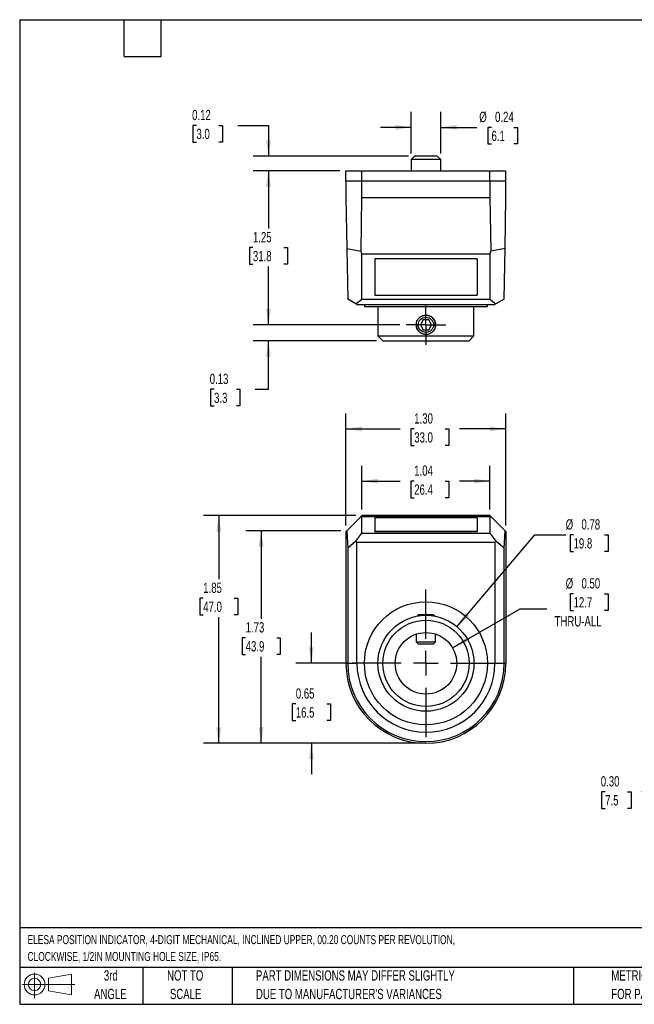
# Model space of a CAD drawing. Header units: inches. Extents: x 0.2 to 10.8, y 0.2 to 8.2.
# Tile 1 of 2: x 0.2 to 5.2, y 0.2 to 8.2. Entities that reach past the tile are written whole.
import ezdxf

# ---------------------------------------------------------------- set-up
doc = ezdxf.new("R2010")
doc.units = ezdxf.units.IN
doc.header["$MEASUREMENT"] = 0
doc.linetypes.add('CENTERX2', pattern=[0.8, 0.5, -0.1, 0.1, -0.1])
doc.layers.add('CENTER', color=40, linetype='CENTERX2')
doc.layers.add('DIMENSIONS', color=140, linetype='Continuous', lineweight=25)
doc.layers.add('TEXT', color=140, linetype='Continuous', lineweight=25)
doc.styles.add('SLDTEXTSTYLE0', font='TXT', dxfattribs={"width": 0.7})
doc.dimstyles.new('SLDDIMSTYLE0', dxfattribs={"dimtxt": 0.084961, "dimasz": 0.13, "dimexe": 0, "dimexo": 0.0625, "dimgap": 0.02124, "dimtad": 0, "dimtih": 1, "dimtoh": 1, "dimrnd": 1e-09, "dimdsep": 46, "dimtxsty": 'SLDTEXTSTYLE0', "dimsah": 1, "dimcen": 0.09, "dimadec": 0, "dimazin": 2, "dimtfac": 1, "dimtmove": 0, "dimatfit": 0, "dimfxl": 0, "dimfrac": 2, "dimtolj": 1, "dimtzin": 12, "dimarcsym": 0})
doc.dimstyles.new('SLDDIMSTYLE1', dxfattribs={"dimtxt": 0.084961, "dimasz": 0.13, "dimexe": 0, "dimexo": 0.0625, "dimgap": 0.02124, "dimtad": 0, "dimtih": 1, "dimtoh": 1, "dimrnd": 1e-09, "dimzin": 12, "dimdsep": 46, "dimtxsty": 'SLDTEXTSTYLE0', "dimsah": 1, "dimcen": 0.09, "dimadec": 0, "dimazin": 3, "dimtfac": 1, "dimtofl": 0, "dimtmove": 0, "dimatfit": 3, "dimfxl": 0, "dimfrac": 2, "dimtolj": 1, "dimtzin": 12, "dimarcsym": 0})
doc.dimstyles.new('SLDDIMSTYLE2', dxfattribs={"dimtxt": 0.084961, "dimasz": 0.13, "dimexe": 0, "dimexo": 0.0625, "dimgap": 0.02124, "dimtad": 0, "dimtih": 1, "dimtoh": 1, "dimrnd": 1e-09, "dimzin": 0, "dimdsep": 46, "dimtxsty": 'SLDTEXTSTYLE0', "dimsah": 1, "dimcen": 0, "dimadec": 0, "dimazin": 0, "dimtfac": 1, "dimtofl": 0, "dimtmove": 0, "dimatfit": 3, "dimfxl": 0, "dimfrac": 2, "dimtolj": 1, "dimtzin": 12, "dimarcsym": 0})
doc.dimstyles.new('SLDDIMSTYLE3', dxfattribs={"dimtxt": 0.084961, "dimasz": 0.13, "dimexe": 0, "dimexo": 0.0625, "dimgap": 0.02124, "dimtad": 0, "dimtih": 1, "dimtoh": 1, "dimrnd": 1e-09, "dimzin": 4, "dimdsep": 46, "dimtxsty": 'SLDTEXTSTYLE0', "dimsah": 1, "dimcen": 0.09, "dimadec": 0, "dimazin": 1, "dimtfac": 1, "dimtofl": 0, "dimtmove": 0, "dimatfit": 3, "dimfxl": 0, "dimfrac": 2, "dimtolj": 1, "dimtzin": 12, "dimarcsym": 0})
doc.dimstyles.new('SLDDIMSTYLE4', dxfattribs={"dimtxt": 0.084961, "dimasz": 0.13, "dimexe": 0, "dimexo": 0.0625, "dimgap": 0.02124, "dimtad": 0, "dimtih": 1, "dimtoh": 1, "dimrnd": 1e-09, "dimdsep": 46, "dimtxsty": 'SLDTEXTSTYLE0', "dimsah": 1, "dimcen": 0, "dimadec": 0, "dimazin": 2, "dimtfac": 1, "dimtofl": 0, "dimtmove": 0, "dimatfit": 3, "dimfxl": 0, "dimfrac": 2, "dimtolj": 1, "dimtzin": 12, "dimarcsym": 0})
doc.dimstyles.new('SLDDIMSTYLE5', dxfattribs={"dimtxt": 0.084961, "dimasz": 0.13, "dimexe": 0, "dimexo": 0.0625, "dimgap": 0.02124, "dimtad": 0, "dimtih": 1, "dimtoh": 1, "dimrnd": 1e-09, "dimzin": 0, "dimdsep": 46, "dimtxsty": 'SLDTEXTSTYLE0', "dimsah": 1, "dimcen": 0.09, "dimadec": 0, "dimazin": 0, "dimtfac": 1, "dimtmove": 0, "dimatfit": 0, "dimfxl": 0, "dimfrac": 2, "dimtolj": 1, "dimtzin": 12, "dimarcsym": 0})

# ---------------------------------------------------------------- blocks, each defined once
blk = doc.blocks.new('Block11')
at = {"color": 7, "linetype": 'Continuous', "lineweight": 18}
for p, q in [((0.1019, 0.2091), (0.1019, 0)), ((0.2157, 0.1641), (0.4006, 0.1981)), ((0.2157, 0.0628), (0.2157, 0.1641)), ((0.4006, 0.1981), (0.4006, 0.0288)), ((0, 0.1135), (0.4281, 0.1135)), ((0.2157, 0.0628), (0.4006, 0.0288))]:
    blk.add_line(p, q, dxfattribs=at)
for radius in [0.0846, 0.0506]:
    blk.add_circle((0.1019, 0.1135), radius, dxfattribs=at)
blk = doc.blocks.new('Block12')
at = {"color": 7, "linetype": 'Continuous'}
blk.add_blockref('Block11', (0, 0), dxfattribs=at)
blk = doc.blocks.new('_D')
at = {"layer": 'DIMENSIONS'}
for p, q in [((2.6202, 3.0206), (2.6202, 3.2706)), ((2.9016, 3.0206), (2.4952, 3.0206)), ((2.4939, 2.6905), (2.4654, 2.6905)), ((2.4654, 2.6905), (2.4654, 2.5555)), ((2.7464, 2.6905), (2.7749, 2.6905)), ((2.7749, 2.6905), (2.7749, 2.5555)), ((2.4654, 2.5555), (2.4939, 2.5555)), ((2.7749, 2.5555), (2.7464, 2.5555)), ((3.5016, 2.3706), (2.4952, 2.3706)), ((2.6202, 2.3706), (2.6202, 2.1206))]:
    blk.add_line(p, q, dxfattribs=at)
for points in [[(2.6202, 3.0206), (2.6402, 3.1506), (2.6002, 3.1506)], [(2.6202, 2.3706), (2.6002, 2.2406), (2.6402, 2.2406)]]:
    blk.add_solid(points, dxfattribs=at)
at = {"layer": 'DIMENSIONS', "char_height": 0.08333, "attachment_point": 1, "style": 'SLDTEXTSTYLE0'}
for s, insert in [('0.65', (2.4939, 2.8169)), ('16.5', (2.4939, 2.6629))]:
    blk.add_mtext(s, dxfattribs=dict(at, insert=insert))
blk = doc.blocks.new('_D_1')
at = {"layer": 'DIMENSIONS'}
for p, q in [((2.9815, 4.2206), (1.7427, 4.2206)), ((1.8677, 4.2206), (1.8677, 3.7035)), ((1.7415, 3.5494), (1.713, 3.5494)), ((1.713, 3.5494), (1.713, 3.4144)), ((1.994, 3.5494), (2.0225, 3.5494)), ((2.0225, 3.5494), (2.0225, 3.4144)), ((1.713, 3.4144), (1.7415, 3.4144)), ((1.8677, 2.3706), (1.8677, 3.3954)), ((2.0225, 3.4144), (1.994, 3.4144)), ((3.5016, 2.3706), (1.7427, 2.3706))]:
    blk.add_line(p, q, dxfattribs=at)
for points in [[(1.8677, 4.2206), (1.8477, 4.0906), (1.8877, 4.0906)], [(1.8677, 2.3706), (1.8877, 2.5006), (1.8477, 2.5006)]]:
    blk.add_solid(points, dxfattribs=at)
at = {"layer": 'DIMENSIONS', "char_height": 0.08333, "attachment_point": 1, "style": 'SLDTEXTSTYLE0'}
for s, insert in [('1.85', (1.7415, 3.6759)), ('47.0', (1.7415, 3.5218))]:
    blk.add_mtext(s, dxfattribs=dict(at, insert=insert))
blk = doc.blocks.new('_D_2')
at = {"layer": 'DIMENSIONS'}
for p, q in [((2.8588, 4.0979), (2.0876, 4.0979)), ((2.2126, 4.0979), (2.2126, 3.3822)), ((2.0864, 3.2282), (2.0579, 3.2282)), ((2.0579, 3.2282), (2.0579, 3.0932)), ((2.3389, 3.2282), (2.3674, 3.2282)), ((2.3674, 3.2282), (2.3674, 3.0932)), ((2.0579, 3.0932), (2.0864, 3.0932)), ((2.2126, 2.3706), (2.2126, 3.0741)), ((2.3674, 3.0932), (2.3389, 3.0932)), ((3.5016, 2.3706), (2.0876, 2.3706))]:
    blk.add_line(p, q, dxfattribs=at)
for points in [[(2.2126, 4.0979), (2.1926, 3.9679), (2.2326, 3.9679)], [(2.2126, 2.3706), (2.2326, 2.5006), (2.1926, 2.5006)]]:
    blk.add_solid(points, dxfattribs=at)
at = {"layer": 'DIMENSIONS', "char_height": 0.08333, "attachment_point": 1, "style": 'SLDTEXTSTYLE0'}
for s, insert in [('1.73', (2.0864, 3.3546)), ('43.9', (2.0864, 3.2006))]:
    blk.add_mtext(s, dxfattribs=dict(at, insert=insert))
blk = doc.blocks.new('_D_3')
at = {"layer": 'DIMENSIONS'}
for p, q in [((4.7515, 3.5854), (4.723, 3.5854)), ((4.723, 3.5854), (4.723, 3.4504)), ((5.004, 3.5854), (5.0325, 3.5854)), ((5.0325, 3.5854), (5.0325, 3.4504)), ((3.7681, 3.1456), (4.3161, 3.462)), ((4.3161, 3.462), (4.5348, 3.462)), ((4.723, 3.4504), (4.7515, 3.4504)), ((5.0325, 3.4504), (5.004, 3.4504))]:
    blk.add_line(p, q, dxfattribs=at)
blk.add_solid([(3.7681, 3.1456), (3.8907, 3.1933), (3.8707, 3.228)], dxfattribs=at)
at = {"layer": 'DIMENSIONS', "char_height": 0.08333, "attachment_point": 1, "style": 'SLDTEXTSTYLE0'}
for s, insert in [('%%c', (4.6874, 3.7119)), ('0.50', (4.8156, 3.7119)), ('12.7', (4.7515, 3.5578)), ('THRU-ALL', (4.5973, 3.4038))]:
    blk.add_mtext(s, dxfattribs=dict(at, insert=insert))
blk = doc.blocks.new('_D_4')
at = {"layer": 'DIMENSIONS'}
for p, q in [((2.9016, 4.1407), (2.9016, 5.0504)), ((4.2016, 4.1407), (4.2016, 5.0504)), ((2.9016, 4.9254), (3.3413, 4.9254)), ((3.4564, 4.9254), (3.4279, 4.9254)), ((3.4279, 4.9254), (3.4279, 4.7904)), ((3.7089, 4.9254), (3.7374, 4.9254)), ((3.7374, 4.9254), (3.7374, 4.7904)), ((4.2016, 4.9254), (3.824, 4.9254)), ((3.4279, 4.7904), (3.4564, 4.7904)), ((3.7374, 4.7904), (3.7089, 4.7904))]:
    blk.add_line(p, q, dxfattribs=at)
for points in [[(2.9016, 4.9254), (3.0316, 4.9054), (3.0316, 4.9454)], [(4.2016, 4.9254), (4.0716, 4.9454), (4.0716, 4.9054)]]:
    blk.add_solid(points, dxfattribs=at)
at = {"layer": 'DIMENSIONS', "char_height": 0.08333, "attachment_point": 1, "style": 'SLDTEXTSTYLE0'}
for s, insert in [('1.30', (3.4564, 5.0519)), ('33.0', (3.4564, 4.8978))]:
    blk.add_mtext(s, dxfattribs=dict(at, insert=insert))
blk = doc.blocks.new('_D_5')
at = {"layer": 'DIMENSIONS'}
for p, q in [((3.0315, 4.2706), (3.0315, 4.6264)), ((4.0716, 4.2706), (4.0716, 4.6264)), ((3.0315, 4.5014), (3.3413, 4.5014)), ((3.4564, 4.5014), (3.4279, 4.5014)), ((3.4279, 4.5014), (3.4279, 4.3664)), ((3.7089, 4.5014), (3.7374, 4.5014)), ((3.7374, 4.5014), (3.7374, 4.3664)), ((4.0716, 4.5014), (3.824, 4.5014)), ((3.4279, 4.3664), (3.4564, 4.3664)), ((3.7374, 4.3664), (3.7089, 4.3664))]:
    blk.add_line(p, q, dxfattribs=at)
for points in [[(3.0315, 4.5014), (3.1615, 4.4814), (3.1615, 4.5214)], [(4.0716, 4.5014), (3.9416, 4.5214), (3.9416, 4.4814)]]:
    blk.add_solid(points, dxfattribs=at)
at = {"layer": 'DIMENSIONS', "char_height": 0.08333, "attachment_point": 1, "style": 'SLDTEXTSTYLE0'}
for s, insert in [('1.04', (3.4564, 4.6278)), ('26.4', (3.4564, 4.4738))]:
    blk.add_mtext(s, dxfattribs=dict(at, insert=insert))
blk = doc.blocks.new('_D_6')
at = {"layer": 'DIMENSIONS'}
for p, q in [((3.8039, 3.318), (4.4374, 4.0644)), ((4.4374, 4.0644), (4.6874, 4.0644)), ((4.7515, 4.0644), (4.723, 4.0644)), ((4.723, 4.0644), (4.723, 3.9294)), ((5.004, 4.0644), (5.0325, 4.0644)), ((5.0325, 4.0644), (5.0325, 3.9294)), ((4.723, 3.9294), (4.7515, 3.9294)), ((5.0325, 3.9294), (5.004, 3.9294))]:
    blk.add_line(p, q, dxfattribs=at)
blk.add_solid([(3.8039, 3.318), (3.9033, 3.4042), (3.8728, 3.4301)], dxfattribs=at)
at = {"layer": 'DIMENSIONS', "char_height": 0.08333, "attachment_point": 1, "style": 'SLDTEXTSTYLE0'}
for s, insert in [('%%c', (4.6874, 4.1909)), ('0.78', (4.8156, 4.1909)), ('19.8', (4.7515, 4.0368))]:
    blk.add_mtext(s, dxfattribs=dict(at, insert=insert))
blk = doc.blocks.new('SW_CENTERMARKSYMBOL_0')
at = {"layer": 'CENTER', "color": 0}
for p, q in [((0, 0.2), (0, 0.6)), ((0, 0), (0, 0.1)), ((-0.2, 0), (-0.6, 0)), ((0, 0), (-0.1, 0)), ((0, 0), (0, -0.1)), ((0, 0), (0.1, 0)), ((0.2, 0), (0.6, 0)), ((0, -0.2), (0, -0.6))]:
    blk.add_line(p, q, dxfattribs=at)
blk = doc.blocks.new('_D_7')
at = {"layer": 'DIMENSIONS'}
for p, q in [((5.5515, 2.62), (5.5515, 1.8519)), ((5.8472, 2.41), (5.8472, 1.8519)), ((5.0081, 1.9769), (4.9795, 1.9769)), ((4.9795, 1.9769), (4.9795, 1.8419)), ((5.1899, 1.9769), (5.2184, 1.9769)), ((5.2184, 1.9769), (5.2184, 1.8419)), ((5.5515, 1.9769), (5.305, 1.9769)), ((5.8472, 1.9769), (6.0972, 1.9769)), ((4.9795, 1.8419), (5.0081, 1.8419)), ((5.2184, 1.8419), (5.1899, 1.8419))]:
    blk.add_line(p, q, dxfattribs=at)
for points in [[(5.5515, 1.9769), (5.4215, 1.9969), (5.4215, 1.9569)], [(5.8472, 1.9769), (5.9772, 1.9569), (5.9772, 1.9969)]]:
    blk.add_solid(points, dxfattribs=at)
at = {"layer": 'DIMENSIONS', "char_height": 0.08333, "attachment_point": 1, "style": 'SLDTEXTSTYLE0'}
for s, insert in [('0.30', (4.9727, 2.1034)), ('7.5', (5.0081, 1.9493))]:
    blk.add_mtext(s, dxfattribs=dict(at, insert=insert))
blk = doc.blocks.new('_D_12')
at = {"layer": 'DIMENSIONS'}
for p, q in [((2.2716, 5.7708), (2.2716, 6.0208)), ((3.3397, 5.7708), (2.1466, 5.7708)), ((3.1509, 5.6408), (2.1466, 5.6408)), ((2.2716, 5.2471), (2.2716, 5.6408)), ((1.8297, 5.2471), (1.8012, 5.2471)), ((1.8012, 5.2471), (1.8012, 5.1121)), ((2.0115, 5.2471), (2.04, 5.2471)), ((2.04, 5.2471), (2.04, 5.1121)), ((2.1646, 5.2471), (2.2716, 5.2471)), ((1.8012, 5.1121), (1.8297, 5.1121)), ((2.04, 5.1121), (2.0115, 5.1121))]:
    blk.add_line(p, q, dxfattribs=at)
for points in [[(2.2716, 5.7708), (2.2916, 5.9008), (2.2516, 5.9008)], [(2.2716, 5.6408), (2.2516, 5.5108), (2.2916, 5.5108)]]:
    blk.add_solid(points, dxfattribs=at)
at = {"layer": 'DIMENSIONS', "char_height": 0.08333, "attachment_point": 1, "style": 'SLDTEXTSTYLE0'}
for s, insert in [('0.13', (1.7944, 5.3735)), ('3.3', (1.8297, 5.2195))]:
    blk.add_mtext(s, dxfattribs=dict(at, insert=insert))
blk = doc.blocks.new('_D_13')
at = {"layer": 'DIMENSIONS'}
for p, q in [((1.6867, 7.3908), (1.6582, 7.3908)), ((1.6582, 7.3908), (1.6582, 7.2558)), ((1.8685, 7.3908), (1.897, 7.3908)), ((1.897, 7.3908), (1.897, 7.2558)), ((2.0216, 7.3908), (2.2716, 7.3908)), ((2.2716, 7.3908), (2.2716, 7.1408)), ((1.6582, 7.2558), (1.6867, 7.2558)), ((1.897, 7.2558), (1.8685, 7.2558)), ((3.4091, 7.1408), (2.1466, 7.1408)), ((2.8516, 7.0208), (2.1466, 7.0208)), ((2.2716, 7.0208), (2.2716, 6.7708))]:
    blk.add_line(p, q, dxfattribs=at)
for points in [[(2.2716, 7.1408), (2.2916, 7.2708), (2.2516, 7.2708)], [(2.2716, 7.0208), (2.2516, 6.8908), (2.2916, 6.8908)]]:
    blk.add_solid(points, dxfattribs=at)
at = {"layer": 'DIMENSIONS', "char_height": 0.08333, "attachment_point": 1, "style": 'SLDTEXTSTYLE0'}
for s, insert in [('0.12', (1.6513, 7.5172)), ('3.0', (1.6867, 7.3632))]:
    blk.add_mtext(s, dxfattribs=dict(at, insert=insert))
blk = doc.blocks.new('_D_14')
at = {"layer": 'DIMENSIONS'}
for p, q in [((2.8516, 7.0208), (2.1466, 7.0208)), ((2.2716, 7.0208), (2.2716, 6.5524)), ((2.1454, 6.3984), (2.1169, 6.3984)), ((2.1169, 6.3984), (2.1169, 6.2633)), ((2.3979, 6.3984), (2.4264, 6.3984)), ((2.4264, 6.3984), (2.4264, 6.2633)), ((2.1169, 6.2633), (2.1454, 6.2633)), ((2.2716, 5.7708), (2.2716, 6.2443)), ((2.4264, 6.2633), (2.3979, 6.2633)), ((3.3397, 5.7708), (2.1466, 5.7708))]:
    blk.add_line(p, q, dxfattribs=at)
for points in [[(2.2716, 7.0208), (2.2516, 6.8908), (2.2916, 6.8908)], [(2.2716, 5.7708), (2.2916, 5.9008), (2.2516, 5.9008)]]:
    blk.add_solid(points, dxfattribs=at)
at = {"layer": 'DIMENSIONS', "char_height": 0.08333, "attachment_point": 1, "style": 'SLDTEXTSTYLE0'}
for s, insert in [('1.25', (2.1454, 6.5248)), ('31.8', (2.1454, 6.3707))]:
    blk.add_mtext(s, dxfattribs=dict(at, insert=insert))
blk = doc.blocks.new('_D_15')
at = {"layer": 'DIMENSIONS'}
for p, q in [((3.4316, 7.1632), (3.4316, 7.5001)), ((3.6716, 7.1632), (3.6716, 7.5001)), ((3.4316, 7.3751), (3.1816, 7.3751)), ((3.6716, 7.3751), (3.9659, 7.3751)), ((4.0844, 7.3751), (4.0558, 7.3751)), ((4.0558, 7.3751), (4.0558, 7.2401)), ((4.2662, 7.3751), (4.2947, 7.3751)), ((4.2947, 7.3751), (4.2947, 7.2401)), ((4.0558, 7.2401), (4.0844, 7.2401)), ((4.2947, 7.2401), (4.2662, 7.2401))]:
    blk.add_line(p, q, dxfattribs=at)
for points in [[(3.4316, 7.3751), (3.3016, 7.3951), (3.3016, 7.3551)], [(3.6716, 7.3751), (3.8016, 7.3551), (3.8016, 7.3951)]]:
    blk.add_solid(points, dxfattribs=at)
at = {"layer": 'DIMENSIONS', "char_height": 0.08333, "attachment_point": 1, "style": 'SLDTEXTSTYLE0'}
for s, insert in [('%%c', (3.9849, 7.5016)), ('0.24', (4.1132, 7.5016)), ('6.1', (4.0844, 7.3475))]:
    blk.add_mtext(s, dxfattribs=dict(at, insert=insert))
blk = doc.blocks.new('SW_CENTERMARKSYMBOL_1')
at = {"layer": 'CENTER', "color": 0}
for p, q in [((0, 0.1), (0, 0.1618)), ((0, 0), (0, 0.1)), ((-0.1, 0), (-0.1618, 0)), ((0, 0), (-0.1, 0)), ((0, 0), (0, -0.1)), ((0, 0), (0.1, 0)), ((0.1, 0), (0.1618, 0)), ((0, -0.1), (0, -0.1618))]:
    blk.add_line(p, q, dxfattribs=at)

msp = doc.modelspace()

# ---------------------------------------------------------------- linework, layer by layer
for p, q in [((3.45912, 7.14078), (3.43157, 7.11323)), ((3.64401, 7.14078), (3.45912, 7.14078)), ((3.67157, 7.11323), (3.64401, 7.14078)), ((3.43157, 7.11323), (3.43157, 7.02078)), ((3.67157, 7.11323), (3.43157, 7.11323)), ((3.67157, 7.02078), (3.67157, 7.11323)), ((2.90157, 6.94078), (2.90157, 7.02078)), ((2.90157, 7.02078), (3.03149, 7.02078)), ((3.03149, 6.94078), (3.03149, 7.02078)), ((3.03149, 7.02078), (4.07164, 7.02078)), ((4.07164, 6.94078), (4.07164, 7.02078)), ((4.07164, 7.02078), (4.20157, 7.02078)), ((4.20157, 6.94078), (4.20157, 7.02078)), ((2.90157, 6.94078), (3.03149, 6.94078)), ((2.90157, 6.94078), (2.90157, 6.80299)), ((3.03149, 6.94078), (4.07164, 6.94078)), ((3.03149, 6.80299), (3.03149, 6.94078)), ((4.07164, 6.94078), (4.20157, 6.94078)), ((4.07164, 6.94078), (4.07164, 6.80299)), ((4.20157, 6.80299), (4.20157, 6.94078)), ((2.90157, 6.80299), (2.90876, 6.39089)), ((3.02394, 6.37058), (3.03149, 6.80299)), ((4.07164, 6.80299), (3.03149, 6.80299)), ((4.07164, 6.80299), (4.07915, 6.37287)), ((4.19441, 6.3932), (4.20157, 6.80299)), ((2.90876, 6.39089), (3.02394, 6.37058)), ((2.90876, 6.39089), (2.91593, 5.97984)), ((3.03149, 6.3474), (3.02394, 6.37058)), ((3.03149, 6.3474), (4.07086, 6.3474)), ((3.03149, 5.97984), (3.03149, 6.3474)), ((4.07915, 6.37287), (4.07086, 6.3474)), ((4.07086, 6.3474), (4.07086, 5.97984)), ((4.07915, 6.37287), (4.19441, 6.3932)), ((4.1872, 5.97984), (4.19441, 6.3932)), ((3.96657, 6.30786), (3.13657, 6.30786)), ((3.13657, 6.30675), (3.13657, 6.30786)), ((3.13657, 6.30675), (3.13657, 6.01078)), ((3.96657, 6.30675), (3.13657, 6.30675)), ((3.96657, 6.30786), (3.96657, 6.30675)), ((3.96657, 6.30675), (3.96657, 6.01078)), ((3.13657, 6.01078), (3.96657, 6.01078)), ((2.98226, 5.94155), (2.91593, 5.97984)), ((2.98226, 5.94155), (3.03149, 5.97984)), ((2.99094, 5.93653), (2.98226, 5.94155)), ((2.99094, 5.93653), (4.11219, 5.93653)), ((3.03149, 5.97984), (4.07086, 5.97984)), ((3.05157, 5.93653), (3.05157, 5.92078)), ((3.05157, 5.92078), (4.05157, 5.92078)), ((3.16157, 5.92078), (3.16157, 5.68015)), ((3.94157, 5.68015), (3.94157, 5.92078)), ((4.05157, 5.92078), (4.05157, 5.93653)), ((4.07086, 5.97984), (4.12042, 5.94129)), ((4.12042, 5.94129), (4.11219, 5.93653)), ((4.1872, 5.97984), (4.12042, 5.94129)), ((3.50763, 5.83612), (3.51572, 5.84089)), ((3.52883, 5.81015), (3.5061, 5.77078)), ((3.5061, 5.77078), (3.52883, 5.73141)), ((3.5743, 5.81015), (3.52883, 5.81015)), ((3.59703, 5.77078), (3.5743, 5.81015)), ((3.5743, 5.73141), (3.59703, 5.77078)), ((3.16157, 5.68015), (3.20094, 5.64078)), ((3.16157, 5.68015), (3.94157, 5.68015)), ((3.52883, 5.73141), (3.5743, 5.73141)), ((3.9022, 5.64078), (3.94157, 5.68015)), ((3.20094, 5.64078), (3.9022, 5.64078)), ((2.90876, 4.09792), (3.02394, 4.2131)), ((3.02394, 4.2131), (3.03149, 4.22064)), ((3.03149, 4.21269), (3.02394, 4.2131)), ((4.07164, 4.22064), (3.03149, 4.22064)), ((3.03149, 4.07891), (3.03149, 4.21269)), ((3.03149, 4.21269), (4.07086, 4.21269)), ((3.96657, 4.20135), (3.13657, 4.20135)), ((3.13657, 4.20135), (3.13657, 4.09363)), ((3.96657, 4.20135), (3.96657, 4.09363)), ((4.07915, 4.21314), (4.07086, 4.21269)), ((4.07086, 4.21269), (4.07086, 4.07891)), ((4.07164, 4.22064), (4.07915, 4.21314)), ((4.07915, 4.21314), (4.19441, 4.09788)), ((2.90157, 4.09072), (2.90876, 4.09792)), ((2.90157, 4.09072), (2.90157, 3.02064)), ((2.90876, 4.09792), (2.91593, 3.95594)), ((3.13657, 4.09363), (3.96657, 4.09363)), ((3.13657, 4.09058), (3.13657, 4.09363)), ((3.13657, 4.09058), (3.96657, 4.09058)), ((3.96657, 4.09363), (3.96657, 4.09058)), ((4.1872, 3.9551), (4.19441, 4.09788)), ((4.19441, 4.09788), (4.20157, 4.09072)), ((4.20157, 4.09072), (4.20157, 3.02064)), ((2.98226, 4.01259), (2.91593, 3.95594)), ((2.98226, 4.01259), (3.03149, 4.07891)), ((2.99094, 4.0039), (2.98226, 4.01259)), ((2.99094, 3.02064), (2.99094, 4.0039)), ((2.99094, 4.0039), (4.11219, 4.0039)), ((3.03149, 4.07891), (4.07086, 4.07891)), ((4.07086, 4.07891), (4.12042, 4.01213)), ((4.12042, 4.01213), (4.11219, 4.0039)), ((4.11219, 4.0039), (4.11219, 3.02064)), ((4.1872, 3.9551), (4.12042, 4.01213)), ((2.91593, 3.95594), (2.91593, 3.02064)), ((4.1872, 3.02064), (4.1872, 3.9551)), ((3.48973, 3.41434), (3.47928, 3.40389)), ((3.6134, 3.41434), (3.48973, 3.41434)), ((3.62386, 3.40389), (3.6134, 3.41434)), ((3.47283, 3.25792), (3.47283, 3.19503)), ((3.63031, 3.19503), (3.63031, 3.25792)), ((3.47283, 3.19503), (3.48973, 3.17812)), ((3.47283, 3.19503), (3.63031, 3.19503)), ((3.48973, 3.17812), (3.6134, 3.17812)), ((3.6134, 3.17812), (3.63031, 3.19503)), ((2.90157, 3.02064), (2.91593, 3.02064)), ((2.91593, 3.02064), (2.99094, 3.02064)), ((4.11219, 3.02064), (4.1872, 3.02064)), ((4.1872, 3.02064), (4.20157, 3.02064))]:
    msp.add_line(p, q)
at = {"flags": 128}
for points in [[(3.55109, 5.84952), (3.55157, 5.84952), (3.5622, 5.8488)], [(3.47283, 5.77078), (3.47379, 5.7831), (3.47576, 5.79209)], [(3.5542, 5.69209), (3.55157, 5.69204), (3.54363, 5.69245)]]:
    msp.add_lwpolyline(points, dxfattribs=at)
for centre, radius in [((3.55157, 5.77078), 0.06183), ((3.55157, 3.02064), 0.5), ((3.55157, 3.02064), 0.39), ((3.55157, 3.02064), 0.35063), ((3.55157, 3.02064), 0.25)]:
    msp.add_circle(centre, radius)
for centre, radius, start, end in [((3.55157, 5.77078), 0.07874, 180, 228.821619), ((3.55157, 5.77078), 0.07874, 306.407756, 58.538813), ((3.55157, 3.02064), 0.65, 180, 0), ((3.55157, 3.02064), 0.63563, 180, 0), ((3.55157, 3.02064), 0.56062, 180, 0)]:
    msp.add_arc(centre, radius, start, end)
for points, knots in [([(3.51038, 5.83762), (3.51192, 5.83853), (3.51496, 5.84032), (3.51967, 5.84258), (3.5244, 5.8445), (3.52911, 5.84607), (3.5338, 5.8473), (3.53842, 5.84823), (3.54296, 5.84886), (3.5474, 5.84923), (3.55033, 5.84927), (3.55177, 5.84929)], [0, 0, 0, 0, 0.1231768, 0.2433147, 0.3604222, 0.4745085, 0.5855834, 0.6936578, 0.7987434, 0.9008528, 1, 1, 1, 1]), ([(3.55177, 5.84929), (3.55364, 5.84925), (3.55747, 5.84916), (3.56329, 5.84848), (3.56927, 5.84735), (3.57537, 5.84569), (3.58151, 5.84345), (3.58767, 5.84064), (3.5916, 5.83829), (3.5936, 5.83709)], [0, 0, 0, 0, 0.1272499, 0.2596593, 0.3972569, 0.5400682, 0.6881159, 0.8414204, 1, 1, 1, 1]), ([(3.51001, 5.70418), (3.5084, 5.70523), (3.50519, 5.70732), (3.5007, 5.71086), (3.49651, 5.71466), (3.49263, 5.71875), (3.48905, 5.72313), (3.48578, 5.7278), (3.4804, 5.73677), (3.47462, 5.75103), (3.47225, 5.77104), (3.47475, 5.79103), (3.48115, 5.80655), (3.48834, 5.81773), (3.49475, 5.82532), (3.50206, 5.83208), (3.50759, 5.83577), (3.51038, 5.83762)], [0, 0, 0, 0, 0.0363157, 0.0721417, 0.107662, 0.1430655, 0.1785427, 0.2142832, 0.2504723, 0.3756768, 0.5003389, 0.6248117, 0.7498345, 0.8127882, 0.874793, 0.9368607, 1, 1, 1, 1]), ([(3.5936, 5.83709), (3.59519, 5.83603), (3.59836, 5.83394), (3.60278, 5.83041), (3.60692, 5.82661), (3.61075, 5.82253), (3.61427, 5.81818), (3.6175, 5.81354), (3.62281, 5.80463), (3.62852, 5.79047), (3.63087, 5.77061), (3.62843, 5.75077), (3.62213, 5.73533), (3.61505, 5.7242), (3.60873, 5.71662), (3.60151, 5.70985), (3.59604, 5.70615), (3.59328, 5.70428)], [0, 0, 0, 0, 0.0362624, 0.0720433, 0.1075233, 0.1428877, 0.1783234, 0.2140164, 0.2501486, 0.3753514, 0.5000165, 0.6245202, 0.7495664, 0.8125769, 0.8746533, 0.9367954, 1, 1, 1, 1]), ([(3.55047, 5.69229), (3.54865, 5.69235), (3.54495, 5.69247), (3.53931, 5.69317), (3.53353, 5.6943), (3.52764, 5.69592), (3.52171, 5.69809), (3.51576, 5.70079), (3.51195, 5.70304), (3.51001, 5.70418)], [0, 0, 0, 0, 0.127613, 0.2602673, 0.3979896, 0.5408037, 0.688731, 0.8417907, 1, 1, 1, 1]), ([(3.59328, 5.70428), (3.59189, 5.70344), (3.58916, 5.70179), (3.58497, 5.69969), (3.58084, 5.6979), (3.5768, 5.69641), (3.57169, 5.69482), (3.56543, 5.6934), (3.55798, 5.69239), (3.55302, 5.69232), (3.55057, 5.69228)], [0, 0, 0, 0, 0.1087527, 0.2131522, 0.3132031, 0.408911, 0.5002821, 0.6699894, 0.8365433, 1, 1, 1, 1])]:
    msp.add_open_spline(points, degree=3, knots=knots)
at = {"layer": 'DIMENSIONS'}
msp.add_line((3.55157, 2.37064), (3.26383, 2.37064), dxfattribs=at)
at = {"layer": 'TEXT'}
for p, q in [((0.25, 8.25), (10.75, 8.25)), ((0.25, 8.25), (0.25, 0.25)), ((1.1, 7.95), (1.1, 8.25)), ((1.4, 7.95), (1.4, 8.25)), ((1.1, 7.95), (1.4, 7.95)), ((10.75, 0.87111), (0.25, 0.87111)), ((10.75, 0.55), (0.25, 0.55)), ((1.25, 0.55), (1.25, 0.25)), ((1.97684, 0.55), (1.97684, 0.25)), ((4.74986, 0.55), (4.74986, 0.25)), ((0.25, 0.25), (10.75, 0.25))]:
    msp.add_line(p, q, dxfattribs=at)

# ---------------------------------------------------------------- block references
at = {"layer": 'CENTER'}
for name, p in [('SW_CENTERMARKSYMBOL_1', (3.55157, 5.77078)), ('SW_CENTERMARKSYMBOL_0', (3.55157, 3.02064))]:
    msp.add_blockref(name, p, dxfattribs=at)
at = {"layer": 'TEXT'}
msp.add_blockref('Block12', (0.26921, 0.2974), dxfattribs=at)

# ---------------------------------------------------------------- texts
at = {"layer": 'TEXT', "style": 'SLDTEXTSTYLE0'}
for s, insert, char_height, attachment_point in [('ELESA POSITION INDICATOR, 4-DIGIT MECHANICAL, INCLINED UPPER, 00.20 COUNTS PER REVOLUTION,', (0.31361, 0.81182), 0.0729167, 1), ('CLOCKWISE, 1/2IN MOUNTING HOLE SIZE, IP65.', (0.31361, 0.67523), 0.0729167, 1), ('3rd', (0.99065, 0.52614), 0.083333, 2), ('NOT TO', (1.59511, 0.52614), 0.083333, 2), ('PART DIMENSIONS MAY DIFFER SLIGHTLY', (2.17005, 0.52614), 0.0833333, 1), ('METRIC UNITS USED', (5.0582, 0.52614), 0.0833333, 1), ('ANGLE', (0.98681, 0.37566), 0.083333, 2), ('SCALE', (1.5989, 0.37566), 0.083333, 2), ("DUE TO MANUFACTURER'S VARIANCES", (2.17005, 0.37566), 0.0833333, 1), ('FOR PART DESIGN', (5.0582, 0.37566), 0.0833333, 1)]:
    msp.add_mtext(s, dxfattribs=dict(at, insert=insert, char_height=char_height, attachment_point=attachment_point))

# ---------------------------------------------------------------- dimensions: what is measured, and where the dimension line sits
at = {"layer": 'DIMENSIONS'}
for base, p1, p2, angle, dimstyle, picture, middle in [((2.27164, 7.14078), (2.90157, 7.02078), (3.45912, 7.14078), 90, 'SLDDIMSTYLE0', '_D_13', (2.27164, 7.39078)), ((2.27164, 5.77078), (2.90157, 7.02078), (3.38973, 5.77078), 90, 'SLDDIMSTYLE1', '_D_14', (2.27164, 6.39835)), ((2.27164, 5.77078), (3.20094, 5.64078), (3.38973, 5.77078), 90, 'SLDDIMSTYLE0', '_D_12', (2.27164, 5.24708)), ((3.03149, 4.50139), (4.07164, 4.22064), (3.03149, 4.22064), 0, 'SLDDIMSTYLE1', '_D_5', (3.58267, 4.50139)), ((1.86774, 4.22064), (3.55157, 2.37064), (3.03149, 4.22064), 90, 'SLDDIMSTYLE1', '_D_1', (1.86774, 3.54941)), ((2.21264, 4.09792), (3.55157, 2.37064), (2.90876, 4.09792), 90, 'SLDDIMSTYLE1', '_D_2', (2.21264, 3.2282)), ((2.62016, 3.02064), (3.55157, 2.37064), (2.95157, 3.02064), 90, 'SLDDIMSTYLE0', '_D', (2.62016, 2.69049))]:
    dim = msp.add_linear_dim(base=base, p1=p1, p2=p2, angle=angle, dimstyle=dimstyle, dxfattribs=at)
    dim.commit()
    dim.dimension.update_dxf_attribs({"geometry": picture, "text_midpoint": middle, "dimtype": 160})
dim = msp.add_linear_dim(base=(3.67157, 7.37511), p1=(3.43157, 7.11323), p2=(3.67157, 7.11323), angle=0, text='%%c<>', dimstyle='SLDDIMSTYLE0', dxfattribs=at)
dim.commit()
dim.dimension.update_dxf_attribs({"geometry": '_D_15', "text_midpoint": (4.17526, 7.37511), "dimtype": 160})
for base, p1, p2, dimstyle, picture, middle in [((4.20157, 4.92543), (2.90157, 4.09072), (4.20157, 4.09072), 'SLDDIMSTYLE3', '_D_4', (3.58267, 4.92543)), ((5.55146, 1.97694), (5.84721, 2.46002), (5.55146, 2.67001), 'SLDDIMSTYLE5', '_D_7', (5.09897, 1.97694))]:
    dim = msp.add_linear_dim(base=base, p1=p1, p2=p2, dimstyle=dimstyle, dxfattribs=at)
    dim.commit()
    dim.dimension.update_dxf_attribs({"geometry": picture, "text_midpoint": middle, "dimtype": 160})
dim = msp.add_diameter_dim_2p(p1=(3.29922, 2.72329), p2=(3.80391, 3.318), dimstyle='SLDDIMSTYLE4', dxfattribs=at)
dim.commit()
dim.dimension.update_dxf_attribs({"geometry": '_D_6', "text_midpoint": (4.87773, 4.06443), "dimtype": 163})
dim = msp.add_diameter_dim_2p(p1=(3.33506, 2.89564), p2=(3.76807, 3.14564), text='<>\\PTHRU-ALL', dimstyle='SLDDIMSTYLE2', dxfattribs=at)
dim.commit()
dim.dimension.update_dxf_attribs({"geometry": '_D_3', "text_midpoint": (4.87773, 3.50594), "dimtype": 163})

doc.saveas('drawing.dxf')
